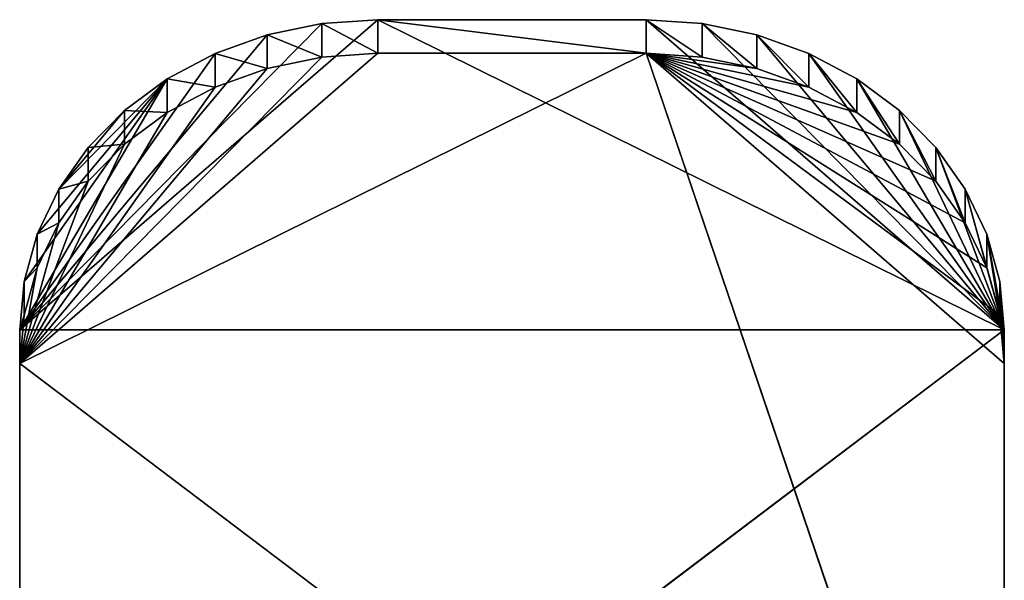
# Model space of a CAD drawing. Header units: centimetres. Extents: x 0 to 2.2, y 0 to 7.51.
# Tile 3 of 3: x 0 to 2.2, y 6.25 to 7.51. Entities that reach past the tile are written whole.
import ezdxf

# ---------------------------------------------------------------- set-up
doc = ezdxf.new("R2010")
doc.units = ezdxf.units.CM
doc.header["$LTSCALE"] = 2.54
doc.layers.get('0').update_dxf_attribs({"true_color": 0xff5454})

# ---------------------------------------------------------------- blocks, each defined once
blk = doc.blocks.new('Wieszak na r_czniki przyklejany.STL')
at = {"color": 0}
for p, q in [((0.8, 7.5053, 1.4), (0, 6.8124, 1)), ((0.8, 7.5053, 1.4), (0, 6.8124, 1)), ((0.8, 7.5053, 1.4), (0.6749, 7.4967, 1.3951)), ((0.8, 7.5053, 1.4), (0.6749, 7.4967, 1.3951)), ((0.8, 7.4303, 1.5299), (0.8, 7.5053, 1.4)), ((1.4, 7.5053, 1.4), (0.8, 7.5053, 1.4)), ((0.8, 7.5053, 1.4), (1.4, 7.4303, 1.5299)), ((0.8, 7.5053, 1.4), (1.4, 7.4303, 1.5299)), ((0.8, 7.4303, 1.5299), (0.8, 7.5053, 1.4)), ((0.8, 7.5053, 1.4), (2.2, 6.8124, 1)), ((0.8, 7.5053, 1.4), (2.2, 6.8124, 1)), ((1.4, 7.5053, 1.4), (0.8, 7.5053, 1.4)), ((1.4, 7.5053, 1.4), (1.4, 7.4303, 1.5299)), ((1.5251, 7.4217, 1.525), (1.4, 7.5053, 1.4)), ((1.5251, 7.4217, 1.525), (1.4, 7.5053, 1.4)), ((1.5251, 7.4967, 1.3951), (1.4, 7.5053, 1.4)), ((1.4, 7.5053, 1.4), (1.4, 7.4303, 1.5299)), ((1.4, 7.5053, 1.4), (2.2, 6.8124, 1)), ((1.4, 7.5053, 1.4), (2.2, 6.8124, 1)), ((1.5251, 7.4967, 1.3951), (1.4, 7.5053, 1.4)), ((0.6749, 7.4967, 1.3951), (0, 6.8124, 1)), ((0.6749, 7.4967, 1.3951), (0, 6.8124, 1)), ((0.6749, 7.4967, 1.3951), (0.5528, 7.4713, 1.3804)), ((0.6749, 7.4967, 1.3951), (0.5528, 7.4713, 1.3804)), ((0.6749, 7.4217, 1.525), (0.6749, 7.4967, 1.3951)), ((0.6749, 7.4217, 1.525), (0.6749, 7.4967, 1.3951)), ((0.8, 7.4303, 1.5299), (0.6749, 7.4967, 1.3951)), ((0.8, 7.4303, 1.5299), (0.6749, 7.4967, 1.3951)), ((1.5251, 7.4217, 1.525), (1.5251, 7.4967, 1.3951)), ((1.5251, 7.4217, 1.525), (1.5251, 7.4967, 1.3951)), ((1.6472, 7.3963, 1.5103), (1.5251, 7.4967, 1.3951)), ((1.6472, 7.3963, 1.5103), (1.5251, 7.4967, 1.3951)), ((1.6472, 7.4713, 1.3804), (1.5251, 7.4967, 1.3951)), ((1.6472, 7.4713, 1.3804), (1.5251, 7.4967, 1.3951)), ((2.2, 6.8124, 1), (1.5251, 7.4967, 1.3951)), ((2.2, 6.8124, 1), (1.5251, 7.4967, 1.3951)), ((0.5528, 7.4713, 1.3804), (0, 6.8124, 1)), ((0.5528, 7.4713, 1.3804), (0, 6.8124, 1)), ((0.5528, 7.4713, 1.3804), (0.4368, 7.4297, 1.3564)), ((0.5528, 7.4713, 1.3804), (0.4368, 7.4297, 1.3564)), ((0.5528, 7.3963, 1.5103), (0.5528, 7.4713, 1.3804)), ((0.5528, 7.3963, 1.5103), (0.5528, 7.4713, 1.3804)), ((0.6749, 7.4217, 1.525), (0.5528, 7.4713, 1.3804)), ((0.6749, 7.4217, 1.525), (0.5528, 7.4713, 1.3804)), ((1.6472, 7.3963, 1.5103), (1.6472, 7.4713, 1.3804)), ((1.6472, 7.3963, 1.5103), (1.6472, 7.4713, 1.3804)), ((1.7632, 7.3547, 1.4863), (1.6472, 7.4713, 1.3804)), ((1.7632, 7.3547, 1.4863), (1.6472, 7.4713, 1.3804)), ((1.7632, 7.4297, 1.3564), (1.6472, 7.4713, 1.3804)), ((1.6472, 7.4713, 1.3804), (2.2, 6.8124, 1)), ((1.7632, 7.4297, 1.3564), (1.6472, 7.4713, 1.3804)), ((1.6472, 7.4713, 1.3804), (2.2, 6.8124, 1)), ((1.4, 7.4303, 1.5299), (0, 6.7374, 1.1299)), ((1.4, 7.4303, 1.5299), (0, 6.7374, 1.1299)), ((0.8, 7.4303, 1.5299), (0, 6.7374, 1.1299)), ((0.8, 7.4303, 1.5299), (0, 6.7374, 1.1299)), ((0, 6.8124, 1), (0.4368, 7.4297, 1.3564)), ((0, 6.8124, 1), (0.4368, 7.4297, 1.3564)), ((0.6749, 7.4217, 1.525), (0, 6.7374, 1.1299)), ((0.6749, 7.4217, 1.525), (0, 6.7374, 1.1299)), ((0.4368, 7.4297, 1.3564), (0.3298, 7.3729, 1.3236)), ((0.4368, 7.4297, 1.3564), (0.3298, 7.3729, 1.3236)), ((0.4368, 7.3547, 1.4863), (0.4368, 7.4297, 1.3564)), ((0.4368, 7.3547, 1.4863), (0.4368, 7.4297, 1.3564)), ((0.5528, 7.3963, 1.5103), (0.4368, 7.4297, 1.3564)), ((0.5528, 7.3963, 1.5103), (0.4368, 7.4297, 1.3564)), ((0.5528, 7.3963, 1.5103), (0.6749, 7.4217, 1.525)), ((0.5528, 7.3963, 1.5103), (0.6749, 7.4217, 1.525)), ((0.6749, 7.4217, 1.525), (0.8, 7.4303, 1.5299)), ((0.6749, 7.4217, 1.525), (0.8, 7.4303, 1.5299)), ((0.8, 7.4303, 1.5299), (1.4, 7.4303, 1.5299)), ((0.8, 7.4303, 1.5299), (1.4, 7.4303, 1.5299)), ((1.4, 7.4303, 1.5299), (1.5251, 7.4217, 1.525)), ((1.4, 7.4303, 1.5299), (2.2, 5.075, 0.1701)), ((2.2, 6.7374, 1.1299), (1.4, 7.4303, 1.5299)), ((1.4, 7.4303, 1.5299), (2.2, 5.075, 0.1701)), ((2.1902, 6.8458, 1.1925), (1.4, 7.4303, 1.5299)), ((2.2, 6.7374, 1.1299), (1.4, 7.4303, 1.5299)), ((2.1902, 6.8458, 1.1925), (1.4, 7.4303, 1.5299)), ((2.1608, 6.9515, 1.2535), (1.4, 7.4303, 1.5299)), ((2.1608, 6.9515, 1.2535), (1.4, 7.4303, 1.5299)), ((2.1128, 7.052, 1.3115), (1.4, 7.4303, 1.5299)), ((1.7632, 7.3547, 1.4863), (1.4, 7.4303, 1.5299)), ((1.4, 7.4303, 1.5299), (1.8702, 7.2979, 1.4535)), ((1.7632, 7.3547, 1.4863), (1.4, 7.4303, 1.5299)), ((1.6472, 7.3963, 1.5103), (1.4, 7.4303, 1.5299)), ((1.6472, 7.3963, 1.5103), (1.4, 7.4303, 1.5299)), ((1.4, 7.4303, 1.5299), (1.5251, 7.4217, 1.525)), ((2.0472, 7.1447, 1.365), (1.4, 7.4303, 1.5299)), ((2.1128, 7.052, 1.3115), (1.4, 7.4303, 1.5299)), ((2.0472, 7.1447, 1.365), (1.4, 7.4303, 1.5299)), ((1.9657, 7.2273, 1.4127), (1.4, 7.4303, 1.5299)), ((1.9657, 7.2273, 1.4127), (1.4, 7.4303, 1.5299)), ((1.4, 7.4303, 1.5299), (1.8702, 7.2979, 1.4535)), ((1.5251, 7.4217, 1.525), (1.6472, 7.3963, 1.5103)), ((1.5251, 7.4217, 1.525), (1.6472, 7.3963, 1.5103)), ((1.7632, 7.3547, 1.4863), (1.7632, 7.4297, 1.3564)), ((1.7632, 7.3547, 1.4863), (1.7632, 7.4297, 1.3564)), ((1.8702, 7.2979, 1.4535), (1.7632, 7.4297, 1.3564)), ((1.8702, 7.2979, 1.4535), (1.7632, 7.4297, 1.3564)), ((1.8702, 7.3729, 1.3236), (1.7632, 7.4297, 1.3564)), ((1.7632, 7.4297, 1.3564), (2.2, 6.8124, 1)), ((1.7632, 7.4297, 1.3564), (2.2, 6.8124, 1)), ((1.8702, 7.3729, 1.3236), (1.7632, 7.4297, 1.3564)), ((0.5528, 7.3963, 1.5103), (0, 6.7374, 1.1299)), ((0.5528, 7.3963, 1.5103), (0, 6.7374, 1.1299)), ((0.4368, 7.3547, 1.4863), (0.5528, 7.3963, 1.5103)), ((0.4368, 7.3547, 1.4863), (0.5528, 7.3963, 1.5103)), ((1.6472, 7.3963, 1.5103), (1.7632, 7.3547, 1.4863)), ((1.6472, 7.3963, 1.5103), (1.7632, 7.3547, 1.4863)), ((0, 6.8124, 1), (0.3298, 7.3729, 1.3236)), ((0, 6.8124, 1), (0.3298, 7.3729, 1.3236)), ((0.0098, 6.9208, 1.0626), (0.3298, 7.3729, 1.3236)), ((0.0098, 6.9208, 1.0626), (0.3298, 7.3729, 1.3236)), ((0.3298, 7.3729, 1.3236), (0.0392, 7.0265, 1.1236)), ((0.3298, 7.3729, 1.3236), (0.0392, 7.0265, 1.1236)), ((0.3298, 7.3729, 1.3236), (0.0872, 7.127, 1.1816)), ((0.3298, 7.3729, 1.3236), (0.0872, 7.127, 1.1816)), ((0.3298, 7.3729, 1.3236), (0.2343, 7.3023, 1.2828)), ((0.3298, 7.3729, 1.3236), (0.2343, 7.3023, 1.2828)), ((0.3298, 7.2979, 1.4535), (0.3298, 7.3729, 1.3236)), ((0.3298, 7.2979, 1.4535), (0.3298, 7.3729, 1.3236)), ((0.4368, 7.3547, 1.4863), (0.3298, 7.3729, 1.3236)), ((0.4368, 7.3547, 1.4863), (0.3298, 7.3729, 1.3236)), ((1.8702, 7.2979, 1.4535), (1.8702, 7.3729, 1.3236)), ((1.8702, 7.2979, 1.4535), (1.8702, 7.3729, 1.3236)), ((1.9657, 7.2273, 1.4127), (1.8702, 7.3729, 1.3236)), ((1.9657, 7.2273, 1.4127), (1.8702, 7.3729, 1.3236)), ((1.9657, 7.3023, 1.2828), (1.8702, 7.3729, 1.3236)), ((1.8702, 7.3729, 1.3236), (2.2, 6.8124, 1)), ((1.8702, 7.3729, 1.3236), (2.2, 6.8124, 1)), ((1.9657, 7.3023, 1.2828), (1.8702, 7.3729, 1.3236)), ((0.4368, 7.3547, 1.4863), (0, 6.7374, 1.1299)), ((0.4368, 7.3547, 1.4863), (0, 6.7374, 1.1299)), ((0.3298, 7.2979, 1.4535), (0.4368, 7.3547, 1.4863)), ((0.3298, 7.2979, 1.4535), (0.4368, 7.3547, 1.4863)), ((1.7632, 7.3547, 1.4863), (1.8702, 7.2979, 1.4535)), ((1.7632, 7.3547, 1.4863), (1.8702, 7.2979, 1.4535)), ((0.3298, 7.2979, 1.4535), (0, 6.7374, 1.1299)), ((0.3298, 7.2979, 1.4535), (0, 6.7374, 1.1299)), ((0.2343, 7.3023, 1.2828), (0.0872, 7.127, 1.1816)), ((0.2343, 7.3023, 1.2828), (0.0872, 7.127, 1.1816)), ((0.2343, 7.3023, 1.2828), (0.1528, 7.2197, 1.2351)), ((0.2343, 7.3023, 1.2828), (0.1528, 7.2197, 1.2351)), ((0.2343, 7.2273, 1.4127), (0.2343, 7.3023, 1.2828)), ((0.2343, 7.2273, 1.4127), (0.2343, 7.3023, 1.2828)), ((0.3298, 7.2979, 1.4535), (0.2343, 7.3023, 1.2828)), ((0.3298, 7.2979, 1.4535), (0.2343, 7.3023, 1.2828)), ((0.2343, 7.2273, 1.4127), (0.3298, 7.2979, 1.4535)), ((0.2343, 7.2273, 1.4127), (0.3298, 7.2979, 1.4535)), ((1.8702, 7.2979, 1.4535), (1.9657, 7.2273, 1.4127)), ((1.8702, 7.2979, 1.4535), (1.9657, 7.2273, 1.4127)), ((1.9657, 7.2273, 1.4127), (1.9657, 7.3023, 1.2828)), ((1.9657, 7.2273, 1.4127), (1.9657, 7.3023, 1.2828)), ((2.0472, 7.1447, 1.365), (1.9657, 7.3023, 1.2828)), ((2.0472, 7.1447, 1.365), (1.9657, 7.3023, 1.2828)), ((2.0472, 7.2197, 1.2351), (1.9657, 7.3023, 1.2828)), ((2.2, 6.8124, 1), (1.9657, 7.3023, 1.2828)), ((2.0472, 7.2197, 1.2351), (1.9657, 7.3023, 1.2828)), ((2.2, 6.8124, 1), (1.9657, 7.3023, 1.2828)), ((0.2343, 7.2273, 1.4127), (0, 6.7374, 1.1299)), ((0.2343, 7.2273, 1.4127), (0, 6.7374, 1.1299)), ((0.1528, 7.2197, 1.2351), (0.0872, 7.127, 1.1816)), ((0.1528, 7.2197, 1.2351), (0.0872, 7.127, 1.1816)), ((0.1528, 7.1447, 1.365), (0.2343, 7.2273, 1.4127)), ((0.2343, 7.2273, 1.4127), (0.1528, 7.2197, 1.2351)), ((0.2343, 7.2273, 1.4127), (0.1528, 7.2197, 1.2351)), ((0.1528, 7.1447, 1.365), (0.2343, 7.2273, 1.4127)), ((0.1528, 7.1447, 1.365), (0.1528, 7.2197, 1.2351)), ((0.1528, 7.1447, 1.365), (0.1528, 7.2197, 1.2351)), ((1.9657, 7.2273, 1.4127), (2.0472, 7.1447, 1.365)), ((1.9657, 7.2273, 1.4127), (2.0472, 7.1447, 1.365)), ((2.0472, 7.1447, 1.365), (2.0472, 7.2197, 1.2351)), ((2.0472, 7.1447, 1.365), (2.0472, 7.2197, 1.2351)), ((2.1128, 7.052, 1.3115), (2.0472, 7.2197, 1.2351)), ((2.1128, 7.052, 1.3115), (2.0472, 7.2197, 1.2351)), ((2.1128, 7.127, 1.1816), (2.0472, 7.2197, 1.2351)), ((2.0472, 7.2197, 1.2351), (2.2, 6.8124, 1)), ((2.1128, 7.127, 1.1816), (2.0472, 7.2197, 1.2351)), ((2.0472, 7.2197, 1.2351), (2.2, 6.8124, 1)), ((0.1528, 7.1447, 1.365), (0, 6.7374, 1.1299)), ((0.1528, 7.1447, 1.365), (0, 6.7374, 1.1299)), ((0.0872, 7.052, 1.3115), (0.1528, 7.1447, 1.365)), ((0.1528, 7.1447, 1.365), (0.0872, 7.127, 1.1816)), ((0.1528, 7.1447, 1.365), (0.0872, 7.127, 1.1816)), ((0.0872, 7.052, 1.3115), (0.1528, 7.1447, 1.365)), ((2.0472, 7.1447, 1.365), (2.1128, 7.052, 1.3115)), ((2.0472, 7.1447, 1.365), (2.1128, 7.052, 1.3115)), ((0.0872, 7.127, 1.1816), (0.0392, 7.0265, 1.1236)), ((0.0872, 7.127, 1.1816), (0.0392, 7.0265, 1.1236)), ((0.0872, 7.052, 1.3115), (0.0872, 7.127, 1.1816)), ((0.0872, 7.052, 1.3115), (0.0872, 7.127, 1.1816)), ((2.1128, 7.052, 1.3115), (2.1128, 7.127, 1.1816)), ((2.1128, 7.052, 1.3115), (2.1128, 7.127, 1.1816)), ((2.1608, 6.9515, 1.2535), (2.1128, 7.127, 1.1816)), ((2.1608, 6.9515, 1.2535), (2.1128, 7.127, 1.1816)), ((2.1608, 7.0265, 1.1236), (2.1128, 7.127, 1.1816)), ((2.1128, 7.127, 1.1816), (2.2, 6.8124, 1)), ((2.1128, 7.127, 1.1816), (2.2, 6.8124, 1)), ((2.1608, 7.0265, 1.1236), (2.1128, 7.127, 1.1816)), ((0.0872, 7.052, 1.3115), (0, 6.7374, 1.1299)), ((0.0872, 7.052, 1.3115), (0, 6.7374, 1.1299)), ((0.0392, 6.9515, 1.2535), (0.0872, 7.052, 1.3115)), ((0.0872, 7.052, 1.3115), (0.0392, 7.0265, 1.1236)), ((0.0872, 7.052, 1.3115), (0.0392, 7.0265, 1.1236)), ((0.0392, 6.9515, 1.2535), (0.0872, 7.052, 1.3115)), ((2.1128, 7.052, 1.3115), (2.1608, 6.9515, 1.2535)), ((2.1128, 7.052, 1.3115), (2.1608, 6.9515, 1.2535)), ((0.0392, 7.0265, 1.1236), (0.0098, 6.9208, 1.0626)), ((0.0392, 7.0265, 1.1236), (0.0098, 6.9208, 1.0626)), ((0.0392, 6.9515, 1.2535), (0.0392, 7.0265, 1.1236)), ((0.0392, 6.9515, 1.2535), (0.0392, 7.0265, 1.1236)), ((2.1608, 6.9515, 1.2535), (2.1608, 7.0265, 1.1236)), ((2.1608, 6.9515, 1.2535), (2.1608, 7.0265, 1.1236)), ((2.1902, 6.8458, 1.1925), (2.1608, 7.0265, 1.1236)), ((2.1902, 6.8458, 1.1925), (2.1608, 7.0265, 1.1236)), ((2.1902, 6.9208, 1.0626), (2.1608, 7.0265, 1.1236)), ((2.1608, 7.0265, 1.1236), (2.2, 6.8124, 1)), ((2.1608, 7.0265, 1.1236), (2.2, 6.8124, 1)), ((2.1902, 6.9208, 1.0626), (2.1608, 7.0265, 1.1236)), ((0.0392, 6.9515, 1.2535), (0, 6.7374, 1.1299)), ((0.0392, 6.9515, 1.2535), (0, 6.7374, 1.1299)), ((0.0098, 6.8458, 1.1925), (0.0392, 6.9515, 1.2535)), ((0.0392, 6.9515, 1.2535), (0.0098, 6.9208, 1.0626)), ((0.0392, 6.9515, 1.2535), (0.0098, 6.9208, 1.0626)), ((0.0098, 6.8458, 1.1925), (0.0392, 6.9515, 1.2535)), ((2.1608, 6.9515, 1.2535), (2.1902, 6.8458, 1.1925)), ((2.1608, 6.9515, 1.2535), (2.1902, 6.8458, 1.1925)), ((0.0098, 6.9208, 1.0626), (0, 6.8124, 1)), ((0.0098, 6.9208, 1.0626), (0, 6.8124, 1)), ((0.0098, 6.8458, 1.1925), (0.0098, 6.9208, 1.0626)), ((0.0098, 6.8458, 1.1925), (0.0098, 6.9208, 1.0626)), ((2.1902, 6.8458, 1.1925), (2.1902, 6.9208, 1.0626)), ((2.1902, 6.8458, 1.1925), (2.1902, 6.9208, 1.0626)), ((2.2, 6.7374, 1.1299), (2.1902, 6.9208, 1.0626)), ((2.2, 6.7374, 1.1299), (2.1902, 6.9208, 1.0626)), ((2.2, 6.8124, 1), (2.1902, 6.9208, 1.0626)), ((2.2, 6.8124, 1), (2.1902, 6.9208, 1.0626)), ((0, 6.7374, 1.1299), (0.0098, 6.8458, 1.1925)), ((0.0098, 6.8458, 1.1925), (0, 6.8124, 1)), ((0.0098, 6.8458, 1.1925), (0, 6.8124, 1)), ((0, 6.7374, 1.1299), (0.0098, 6.8458, 1.1925)), ((2.1902, 6.8458, 1.1925), (2.2, 6.7374, 1.1299)), ((2.1902, 6.8458, 1.1925), (2.2, 6.7374, 1.1299)), ((0, 6.8124, 1), (0, 6.7374, 1.1299)), ((0, 5.15, 0.0402), (2.2, 6.8124, 1)), ((0, 5.15, 0.0402), (2.2, 6.8124, 1)), ((0, 5.15, 0.0402), (0, 6.8124, 1)), ((0, 6.8124, 1), (2.2, 6.8124, 1)), ((0, 6.8124, 1), (2.2, 6.8124, 1)), ((0, 5.15, 0.0402), (0, 6.8124, 1)), ((0, 6.8124, 1), (0, 6.7374, 1.1299)), ((2.2, 6.7374, 1.1299), (2.2, 6.8124, 1)), ((2.2, 6.8124, 1), (2.2, 5.15, 0.0402)), ((2.2, 5.075, 0.1701), (2.2, 6.8124, 1)), ((2.2, 6.7374, 1.1299), (2.2, 6.8124, 1)), ((2.2, 5.075, 0.1701), (2.2, 6.8124, 1)), ((2.2, 6.8124, 1), (2.2, 5.15, 0.0402)), ((2.2, 5.075, 0.1701), (0, 6.7374, 1.1299)), ((0, 6.7374, 1.1299), (0, 5.075, 0.1701)), ((2.2, 5.075, 0.1701), (0, 6.7374, 1.1299)), ((0, 5.15, 0.0402), (0, 6.7374, 1.1299)), ((0, 5.15, 0.0402), (0, 6.7374, 1.1299)), ((0, 6.7374, 1.1299), (0, 5.075, 0.1701)), ((2.2, 5.075, 0.1701), (2.2, 6.7374, 1.1299)), ((2.2, 5.075, 0.1701), (2.2, 6.7374, 1.1299))]:
    blk.add_line(p, q, dxfattribs=at)
mesh = blk.add_polyface(dxfattribs=at)
corners = [(0.8, 7.5053, 1.4), (0, 6.8124, 1), (0.6749, 7.4967, 1.3951)]
mesh.append_faces([[corners[k] for k in face] for face in [(0, 1, 2)]], dxfattribs={"color": 0})
mesh = blk.add_polyface(dxfattribs=at)
corners = [(2.2, 6.8124, 1), (0, 6.8124, 1), (0.8, 7.5053, 1.4)]
mesh.append_faces([[corners[k] for k in face] for face in [(0, 1, 2)]], dxfattribs={"color": 0})
mesh = blk.add_polyface(dxfattribs=at)
corners = [(0.8, 7.4303, 1.5299), (0.8, 7.5053, 1.4), (0.6749, 7.4967, 1.3951)]
mesh.append_faces([[corners[k] for k in face] for face in [(0, 1, 2)]], dxfattribs={"color": 0})
mesh = blk.add_polyface(dxfattribs=at)
corners = [(1.4, 7.4303, 1.5299), (1.4, 7.5053, 1.4), (0.8, 7.5053, 1.4)]
mesh.append_faces([[corners[k] for k in face] for face in [(0, 1, 2)]], dxfattribs={"color": 0})
mesh = blk.add_polyface(dxfattribs=at)
corners = [(1.4, 7.4303, 1.5299), (0.8, 7.5053, 1.4), (0.8, 7.4303, 1.5299)]
mesh.append_faces([[corners[k] for k in face] for face in [(0, 1, 2)]], dxfattribs={"color": 0})
mesh = blk.add_polyface(dxfattribs=at)
corners = [(2.2, 6.8124, 1), (0.8, 7.5053, 1.4), (1.4, 7.5053, 1.4)]
mesh.append_faces([[corners[k] for k in face] for face in [(0, 1, 2)]], dxfattribs={"color": 0})
mesh = blk.add_polyface(dxfattribs=at)
corners = [(1.4, 7.4303, 1.5299), (1.5251, 7.4217, 1.525), (1.4, 7.5053, 1.4)]
mesh.append_faces([[corners[k] for k in face] for face in [(0, 1, 2)]], dxfattribs={"color": 0})
mesh = blk.add_polyface(dxfattribs=at)
corners = [(1.5251, 7.4217, 1.525), (1.5251, 7.4967, 1.3951), (1.4, 7.5053, 1.4)]
mesh.append_faces([[corners[k] for k in face] for face in [(0, 1, 2)]], dxfattribs={"color": 0})
mesh = blk.add_polyface(dxfattribs=at)
corners = [(2.2, 6.8124, 1), (1.4, 7.5053, 1.4), (1.5251, 7.4967, 1.3951)]
mesh.append_faces([[corners[k] for k in face] for face in [(0, 1, 2)]], dxfattribs={"color": 0})
mesh = blk.add_polyface(dxfattribs=at)
corners = [(0.6749, 7.4967, 1.3951), (0, 6.8124, 1), (0.5528, 7.4713, 1.3804)]
mesh.append_faces([[corners[k] for k in face] for face in [(0, 1, 2)]], dxfattribs={"color": 0})
mesh = blk.add_polyface(dxfattribs=at)
corners = [(0.6749, 7.4217, 1.525), (0.6749, 7.4967, 1.3951), (0.5528, 7.4713, 1.3804)]
mesh.append_faces([[corners[k] for k in face] for face in [(0, 1, 2)]], dxfattribs={"color": 0})
mesh = blk.add_polyface(dxfattribs=at)
corners = [(0.8, 7.4303, 1.5299), (0.6749, 7.4967, 1.3951), (0.6749, 7.4217, 1.525)]
mesh.append_faces([[corners[k] for k in face] for face in [(0, 1, 2)]], dxfattribs={"color": 0})
mesh = blk.add_polyface(dxfattribs=at)
corners = [(1.5251, 7.4217, 1.525), (1.6472, 7.3963, 1.5103), (1.5251, 7.4967, 1.3951)]
mesh.append_faces([[corners[k] for k in face] for face in [(0, 1, 2)]], dxfattribs={"color": 0})
mesh = blk.add_polyface(dxfattribs=at)
corners = [(1.6472, 7.3963, 1.5103), (1.6472, 7.4713, 1.3804), (1.5251, 7.4967, 1.3951)]
mesh.append_faces([[corners[k] for k in face] for face in [(0, 1, 2)]], dxfattribs={"color": 0})
mesh = blk.add_polyface(dxfattribs=at)
corners = [(2.2, 6.8124, 1), (1.5251, 7.4967, 1.3951), (1.6472, 7.4713, 1.3804)]
mesh.append_faces([[corners[k] for k in face] for face in [(0, 1, 2)]], dxfattribs={"color": 0})
mesh = blk.add_polyface(dxfattribs=at)
corners = [(0.5528, 7.4713, 1.3804), (0, 6.8124, 1), (0.4368, 7.4297, 1.3564)]
mesh.append_faces([[corners[k] for k in face] for face in [(0, 1, 2)]], dxfattribs={"color": 0})
mesh = blk.add_polyface(dxfattribs=at)
corners = [(0.5528, 7.3963, 1.5103), (0.5528, 7.4713, 1.3804), (0.4368, 7.4297, 1.3564)]
mesh.append_faces([[corners[k] for k in face] for face in [(0, 1, 2)]], dxfattribs={"color": 0})
mesh = blk.add_polyface(dxfattribs=at)
corners = [(0.6749, 7.4217, 1.525), (0.5528, 7.4713, 1.3804), (0.5528, 7.3963, 1.5103)]
mesh.append_faces([[corners[k] for k in face] for face in [(0, 1, 2)]], dxfattribs={"color": 0})
mesh = blk.add_polyface(dxfattribs=at)
corners = [(1.6472, 7.3963, 1.5103), (1.7632, 7.3547, 1.4863), (1.6472, 7.4713, 1.3804)]
mesh.append_faces([[corners[k] for k in face] for face in [(0, 1, 2)]], dxfattribs={"color": 0})
mesh = blk.add_polyface(dxfattribs=at)
corners = [(1.7632, 7.3547, 1.4863), (1.7632, 7.4297, 1.3564), (1.6472, 7.4713, 1.3804)]
mesh.append_faces([[corners[k] for k in face] for face in [(0, 1, 2)]], dxfattribs={"color": 0})
mesh = blk.add_polyface(dxfattribs=at)
corners = [(2.2, 6.8124, 1), (1.6472, 7.4713, 1.3804), (1.7632, 7.4297, 1.3564)]
mesh.append_faces([[corners[k] for k in face] for face in [(0, 1, 2)]], dxfattribs={"color": 0})
mesh = blk.add_polyface(dxfattribs=at)
corners = [(2.2, 5.075, 0.1701), (1.4, 7.4303, 1.5299), (0, 6.7374, 1.1299)]
mesh.append_faces([[corners[k] for k in face] for face in [(0, 1, 2)]], dxfattribs={"color": 0})
mesh = blk.add_polyface(dxfattribs=at)
corners = [(1.4, 7.4303, 1.5299), (0.8, 7.4303, 1.5299), (0, 6.7374, 1.1299)]
mesh.append_faces([[corners[k] for k in face] for face in [(0, 1, 2)]], dxfattribs={"color": 0})
mesh = blk.add_polyface(dxfattribs=at)
corners = [(0.8, 7.4303, 1.5299), (0.6749, 7.4217, 1.525), (0, 6.7374, 1.1299)]
mesh.append_faces([[corners[k] for k in face] for face in [(0, 1, 2)]], dxfattribs={"color": 0})
mesh = blk.add_polyface(dxfattribs=at)
corners = [(0.4368, 7.4297, 1.3564), (0, 6.8124, 1), (0.3298, 7.3729, 1.3236)]
mesh.append_faces([[corners[k] for k in face] for face in [(0, 1, 2)]], dxfattribs={"color": 0})
mesh = blk.add_polyface(dxfattribs=at)
corners = [(0.6749, 7.4217, 1.525), (0.5528, 7.3963, 1.5103), (0, 6.7374, 1.1299)]
mesh.append_faces([[corners[k] for k in face] for face in [(0, 1, 2)]], dxfattribs={"color": 0})
mesh = blk.add_polyface(dxfattribs=at)
corners = [(0.4368, 7.3547, 1.4863), (0.4368, 7.4297, 1.3564), (0.3298, 7.3729, 1.3236)]
mesh.append_faces([[corners[k] for k in face] for face in [(0, 1, 2)]], dxfattribs={"color": 0})
mesh = blk.add_polyface(dxfattribs=at)
corners = [(0.5528, 7.3963, 1.5103), (0.4368, 7.4297, 1.3564), (0.4368, 7.3547, 1.4863)]
mesh.append_faces([[corners[k] for k in face] for face in [(0, 1, 2)]], dxfattribs={"color": 0})
mesh = blk.add_polyface(dxfattribs=at)
corners = [(2.2, 6.7374, 1.1299), (1.4, 7.4303, 1.5299), (2.2, 5.075, 0.1701)]
mesh.append_faces([[corners[k] for k in face] for face in [(0, 1, 2)]], dxfattribs={"color": 0})
mesh = blk.add_polyface(dxfattribs=at)
corners = [(2.2, 6.7374, 1.1299), (2.1902, 6.8458, 1.1925), (1.4, 7.4303, 1.5299)]
mesh.append_faces([[corners[k] for k in face] for face in [(0, 1, 2)]], dxfattribs={"color": 0})
mesh = blk.add_polyface(dxfattribs=at)
corners = [(2.1902, 6.8458, 1.1925), (2.1608, 6.9515, 1.2535), (1.4, 7.4303, 1.5299)]
mesh.append_faces([[corners[k] for k in face] for face in [(0, 1, 2)]], dxfattribs={"color": 0})
mesh = blk.add_polyface(dxfattribs=at)
corners = [(2.1608, 6.9515, 1.2535), (2.1128, 7.052, 1.3115), (1.4, 7.4303, 1.5299)]
mesh.append_faces([[corners[k] for k in face] for face in [(0, 1, 2)]], dxfattribs={"color": 0})
mesh = blk.add_polyface(dxfattribs=at)
corners = [(1.8702, 7.2979, 1.4535), (1.7632, 7.3547, 1.4863), (1.4, 7.4303, 1.5299)]
mesh.append_faces([[corners[k] for k in face] for face in [(0, 1, 2)]], dxfattribs={"color": 0})
mesh = blk.add_polyface(dxfattribs=at)
corners = [(1.7632, 7.3547, 1.4863), (1.6472, 7.3963, 1.5103), (1.4, 7.4303, 1.5299)]
mesh.append_faces([[corners[k] for k in face] for face in [(0, 1, 2)]], dxfattribs={"color": 0})
mesh = blk.add_polyface(dxfattribs=at)
corners = [(1.6472, 7.3963, 1.5103), (1.5251, 7.4217, 1.525), (1.4, 7.4303, 1.5299)]
mesh.append_faces([[corners[k] for k in face] for face in [(0, 1, 2)]], dxfattribs={"color": 0})
mesh = blk.add_polyface(dxfattribs=at)
corners = [(2.1128, 7.052, 1.3115), (2.0472, 7.1447, 1.365), (1.4, 7.4303, 1.5299)]
mesh.append_faces([[corners[k] for k in face] for face in [(0, 1, 2)]], dxfattribs={"color": 0})
mesh = blk.add_polyface(dxfattribs=at)
corners = [(2.0472, 7.1447, 1.365), (1.9657, 7.2273, 1.4127), (1.4, 7.4303, 1.5299)]
mesh.append_faces([[corners[k] for k in face] for face in [(0, 1, 2)]], dxfattribs={"color": 0})
mesh = blk.add_polyface(dxfattribs=at)
corners = [(1.9657, 7.2273, 1.4127), (1.8702, 7.2979, 1.4535), (1.4, 7.4303, 1.5299)]
mesh.append_faces([[corners[k] for k in face] for face in [(0, 1, 2)]], dxfattribs={"color": 0})
mesh = blk.add_polyface(dxfattribs=at)
corners = [(1.7632, 7.3547, 1.4863), (1.8702, 7.2979, 1.4535), (1.7632, 7.4297, 1.3564)]
mesh.append_faces([[corners[k] for k in face] for face in [(0, 1, 2)]], dxfattribs={"color": 0})
mesh = blk.add_polyface(dxfattribs=at)
corners = [(1.8702, 7.2979, 1.4535), (1.8702, 7.3729, 1.3236), (1.7632, 7.4297, 1.3564)]
mesh.append_faces([[corners[k] for k in face] for face in [(0, 1, 2)]], dxfattribs={"color": 0})
mesh = blk.add_polyface(dxfattribs=at)
corners = [(2.2, 6.8124, 1), (1.7632, 7.4297, 1.3564), (1.8702, 7.3729, 1.3236)]
mesh.append_faces([[corners[k] for k in face] for face in [(0, 1, 2)]], dxfattribs={"color": 0})
mesh = blk.add_polyface(dxfattribs=at)
corners = [(0.5528, 7.3963, 1.5103), (0.4368, 7.3547, 1.4863), (0, 6.7374, 1.1299)]
mesh.append_faces([[corners[k] for k in face] for face in [(0, 1, 2)]], dxfattribs={"color": 0})
mesh = blk.add_polyface(dxfattribs=at)
corners = [(0.3298, 7.3729, 1.3236), (0, 6.8124, 1), (0.0098, 6.9208, 1.0626)]
mesh.append_faces([[corners[k] for k in face] for face in [(0, 1, 2)]], dxfattribs={"color": 0})
mesh = blk.add_polyface(dxfattribs=at)
corners = [(0.3298, 7.3729, 1.3236), (0.0098, 6.9208, 1.0626), (0.0392, 7.0265, 1.1236)]
mesh.append_faces([[corners[k] for k in face] for face in [(0, 1, 2)]], dxfattribs={"color": 0})
mesh = blk.add_polyface(dxfattribs=at)
corners = [(0.3298, 7.3729, 1.3236), (0.0392, 7.0265, 1.1236), (0.0872, 7.127, 1.1816)]
mesh.append_faces([[corners[k] for k in face] for face in [(0, 1, 2)]], dxfattribs={"color": 0})
mesh = blk.add_polyface(dxfattribs=at)
corners = [(0.3298, 7.3729, 1.3236), (0.0872, 7.127, 1.1816), (0.2343, 7.3023, 1.2828)]
mesh.append_faces([[corners[k] for k in face] for face in [(0, 1, 2)]], dxfattribs={"color": 0})
mesh = blk.add_polyface(dxfattribs=at)
corners = [(0.3298, 7.2979, 1.4535), (0.3298, 7.3729, 1.3236), (0.2343, 7.3023, 1.2828)]
mesh.append_faces([[corners[k] for k in face] for face in [(0, 1, 2)]], dxfattribs={"color": 0})
mesh = blk.add_polyface(dxfattribs=at)
corners = [(0.4368, 7.3547, 1.4863), (0.3298, 7.3729, 1.3236), (0.3298, 7.2979, 1.4535)]
mesh.append_faces([[corners[k] for k in face] for face in [(0, 1, 2)]], dxfattribs={"color": 0})
mesh = blk.add_polyface(dxfattribs=at)
corners = [(1.8702, 7.2979, 1.4535), (1.9657, 7.2273, 1.4127), (1.8702, 7.3729, 1.3236)]
mesh.append_faces([[corners[k] for k in face] for face in [(0, 1, 2)]], dxfattribs={"color": 0})
mesh = blk.add_polyface(dxfattribs=at)
corners = [(1.9657, 7.2273, 1.4127), (1.9657, 7.3023, 1.2828), (1.8702, 7.3729, 1.3236)]
mesh.append_faces([[corners[k] for k in face] for face in [(0, 1, 2)]], dxfattribs={"color": 0})
mesh = blk.add_polyface(dxfattribs=at)
corners = [(2.2, 6.8124, 1), (1.8702, 7.3729, 1.3236), (1.9657, 7.3023, 1.2828)]
mesh.append_faces([[corners[k] for k in face] for face in [(0, 1, 2)]], dxfattribs={"color": 0})
mesh = blk.add_polyface(dxfattribs=at)
corners = [(0.4368, 7.3547, 1.4863), (0.3298, 7.2979, 1.4535), (0, 6.7374, 1.1299)]
mesh.append_faces([[corners[k] for k in face] for face in [(0, 1, 2)]], dxfattribs={"color": 0})
mesh = blk.add_polyface(dxfattribs=at)
corners = [(0.3298, 7.2979, 1.4535), (0.2343, 7.2273, 1.4127), (0, 6.7374, 1.1299)]
mesh.append_faces([[corners[k] for k in face] for face in [(0, 1, 2)]], dxfattribs={"color": 0})
mesh = blk.add_polyface(dxfattribs=at)
corners = [(0.2343, 7.3023, 1.2828), (0.0872, 7.127, 1.1816), (0.1528, 7.2197, 1.2351)]
mesh.append_faces([[corners[k] for k in face] for face in [(0, 1, 2)]], dxfattribs={"color": 0})
mesh = blk.add_polyface(dxfattribs=at)
corners = [(0.2343, 7.3023, 1.2828), (0.1528, 7.2197, 1.2351), (0.2343, 7.2273, 1.4127)]
mesh.append_faces([[corners[k] for k in face] for face in [(0, 1, 2)]], dxfattribs={"color": 0})
mesh = blk.add_polyface(dxfattribs=at)
corners = [(0.3298, 7.2979, 1.4535), (0.2343, 7.3023, 1.2828), (0.2343, 7.2273, 1.4127)]
mesh.append_faces([[corners[k] for k in face] for face in [(0, 1, 2)]], dxfattribs={"color": 0})
mesh = blk.add_polyface(dxfattribs=at)
corners = [(1.9657, 7.3023, 1.2828), (1.9657, 7.2273, 1.4127), (2.0472, 7.1447, 1.365)]
mesh.append_faces([[corners[k] for k in face] for face in [(0, 1, 2)]], dxfattribs={"color": 0})
mesh = blk.add_polyface(dxfattribs=at)
corners = [(1.9657, 7.3023, 1.2828), (2.0472, 7.1447, 1.365), (2.0472, 7.2197, 1.2351)]
mesh.append_faces([[corners[k] for k in face] for face in [(0, 1, 2)]], dxfattribs={"color": 0})
mesh = blk.add_polyface(dxfattribs=at)
corners = [(2.2, 6.8124, 1), (1.9657, 7.3023, 1.2828), (2.0472, 7.2197, 1.2351)]
mesh.append_faces([[corners[k] for k in face] for face in [(0, 1, 2)]], dxfattribs={"color": 0})
mesh = blk.add_polyface(dxfattribs=at)
corners = [(0.2343, 7.2273, 1.4127), (0.1528, 7.1447, 1.365), (0, 6.7374, 1.1299)]
mesh.append_faces([[corners[k] for k in face] for face in [(0, 1, 2)]], dxfattribs={"color": 0})
mesh = blk.add_polyface(dxfattribs=at)
corners = [(0.1528, 7.2197, 1.2351), (0.0872, 7.127, 1.1816), (0.1528, 7.1447, 1.365)]
mesh.append_faces([[corners[k] for k in face] for face in [(0, 1, 2)]], dxfattribs={"color": 0})
mesh = blk.add_polyface(dxfattribs=at)
corners = [(0.2343, 7.2273, 1.4127), (0.1528, 7.2197, 1.2351), (0.1528, 7.1447, 1.365)]
mesh.append_faces([[corners[k] for k in face] for face in [(0, 1, 2)]], dxfattribs={"color": 0})
mesh = blk.add_polyface(dxfattribs=at)
corners = [(2.0472, 7.2197, 1.2351), (2.0472, 7.1447, 1.365), (2.1128, 7.052, 1.3115)]
mesh.append_faces([[corners[k] for k in face] for face in [(0, 1, 2)]], dxfattribs={"color": 0})
mesh = blk.add_polyface(dxfattribs=at)
corners = [(2.0472, 7.2197, 1.2351), (2.1128, 7.052, 1.3115), (2.1128, 7.127, 1.1816)]
mesh.append_faces([[corners[k] for k in face] for face in [(0, 1, 2)]], dxfattribs={"color": 0})
mesh = blk.add_polyface(dxfattribs=at)
corners = [(2.2, 6.8124, 1), (2.0472, 7.2197, 1.2351), (2.1128, 7.127, 1.1816)]
mesh.append_faces([[corners[k] for k in face] for face in [(0, 1, 2)]], dxfattribs={"color": 0})
mesh = blk.add_polyface(dxfattribs=at)
corners = [(0.1528, 7.1447, 1.365), (0.0872, 7.052, 1.3115), (0, 6.7374, 1.1299)]
mesh.append_faces([[corners[k] for k in face] for face in [(0, 1, 2)]], dxfattribs={"color": 0})
mesh = blk.add_polyface(dxfattribs=at)
corners = [(0.1528, 7.1447, 1.365), (0.0872, 7.127, 1.1816), (0.0872, 7.052, 1.3115)]
mesh.append_faces([[corners[k] for k in face] for face in [(0, 1, 2)]], dxfattribs={"color": 0})
mesh = blk.add_polyface(dxfattribs=at)
corners = [(0.0872, 7.127, 1.1816), (0.0392, 7.0265, 1.1236), (0.0872, 7.052, 1.3115)]
mesh.append_faces([[corners[k] for k in face] for face in [(0, 1, 2)]], dxfattribs={"color": 0})
mesh = blk.add_polyface(dxfattribs=at)
corners = [(2.1128, 7.127, 1.1816), (2.1128, 7.052, 1.3115), (2.1608, 6.9515, 1.2535)]
mesh.append_faces([[corners[k] for k in face] for face in [(0, 1, 2)]], dxfattribs={"color": 0})
mesh = blk.add_polyface(dxfattribs=at)
corners = [(2.1128, 7.127, 1.1816), (2.1608, 6.9515, 1.2535), (2.1608, 7.0265, 1.1236)]
mesh.append_faces([[corners[k] for k in face] for face in [(0, 1, 2)]], dxfattribs={"color": 0})
mesh = blk.add_polyface(dxfattribs=at)
corners = [(2.2, 6.8124, 1), (2.1128, 7.127, 1.1816), (2.1608, 7.0265, 1.1236)]
mesh.append_faces([[corners[k] for k in face] for face in [(0, 1, 2)]], dxfattribs={"color": 0})
mesh = blk.add_polyface(dxfattribs=at)
corners = [(0.0872, 7.052, 1.3115), (0.0392, 6.9515, 1.2535), (0, 6.7374, 1.1299)]
mesh.append_faces([[corners[k] for k in face] for face in [(0, 1, 2)]], dxfattribs={"color": 0})
mesh = blk.add_polyface(dxfattribs=at)
corners = [(0.0872, 7.052, 1.3115), (0.0392, 7.0265, 1.1236), (0.0392, 6.9515, 1.2535)]
mesh.append_faces([[corners[k] for k in face] for face in [(0, 1, 2)]], dxfattribs={"color": 0})
mesh = blk.add_polyface(dxfattribs=at)
corners = [(0.0392, 7.0265, 1.1236), (0.0098, 6.9208, 1.0626), (0.0392, 6.9515, 1.2535)]
mesh.append_faces([[corners[k] for k in face] for face in [(0, 1, 2)]], dxfattribs={"color": 0})
mesh = blk.add_polyface(dxfattribs=at)
corners = [(2.1608, 7.0265, 1.1236), (2.1608, 6.9515, 1.2535), (2.1902, 6.8458, 1.1925)]
mesh.append_faces([[corners[k] for k in face] for face in [(0, 1, 2)]], dxfattribs={"color": 0})
mesh = blk.add_polyface(dxfattribs=at)
corners = [(2.1608, 7.0265, 1.1236), (2.1902, 6.8458, 1.1925), (2.1902, 6.9208, 1.0626)]
mesh.append_faces([[corners[k] for k in face] for face in [(0, 1, 2)]], dxfattribs={"color": 0})
mesh = blk.add_polyface(dxfattribs=at)
corners = [(2.2, 6.8124, 1), (2.1608, 7.0265, 1.1236), (2.1902, 6.9208, 1.0626)]
mesh.append_faces([[corners[k] for k in face] for face in [(0, 1, 2)]], dxfattribs={"color": 0})
mesh = blk.add_polyface(dxfattribs=at)
corners = [(0.0392, 6.9515, 1.2535), (0.0098, 6.8458, 1.1925), (0, 6.7374, 1.1299)]
mesh.append_faces([[corners[k] for k in face] for face in [(0, 1, 2)]], dxfattribs={"color": 0})
mesh = blk.add_polyface(dxfattribs=at)
corners = [(0.0392, 6.9515, 1.2535), (0.0098, 6.9208, 1.0626), (0.0098, 6.8458, 1.1925)]
mesh.append_faces([[corners[k] for k in face] for face in [(0, 1, 2)]], dxfattribs={"color": 0})
mesh = blk.add_polyface(dxfattribs=at)
corners = [(0.0098, 6.9208, 1.0626), (0, 6.8124, 1), (0.0098, 6.8458, 1.1925)]
mesh.append_faces([[corners[k] for k in face] for face in [(0, 1, 2)]], dxfattribs={"color": 0})
mesh = blk.add_polyface(dxfattribs=at)
corners = [(2.1902, 6.9208, 1.0626), (2.1902, 6.8458, 1.1925), (2.2, 6.7374, 1.1299)]
mesh.append_faces([[corners[k] for k in face] for face in [(0, 1, 2)]], dxfattribs={"color": 0})
mesh = blk.add_polyface(dxfattribs=at)
corners = [(2.1902, 6.9208, 1.0626), (2.2, 6.7374, 1.1299), (2.2, 6.8124, 1)]
mesh.append_faces([[corners[k] for k in face] for face in [(0, 1, 2)]], dxfattribs={"color": 0})
mesh = blk.add_polyface(dxfattribs=at)
corners = [(0.0098, 6.8458, 1.1925), (0, 6.8124, 1), (0, 6.7374, 1.1299)]
mesh.append_faces([[corners[k] for k in face] for face in [(0, 1, 2)]], dxfattribs={"color": 0})
mesh = blk.add_polyface(dxfattribs=at)
corners = [(2.2, 5.15, 0.0402), (0, 5.15, 0.0402), (2.2, 6.8124, 1)]
mesh.append_faces([[corners[k] for k in face] for face in [(0, 1, 2)]], dxfattribs={"color": 0})
mesh = blk.add_polyface(dxfattribs=at)
corners = [(2.2, 6.8124, 1), (0, 5.15, 0.0402), (0, 6.8124, 1)]
mesh.append_faces([[corners[k] for k in face] for face in [(0, 1, 2)]], dxfattribs={"color": 0})
mesh = blk.add_polyface(dxfattribs=at)
corners = [(0, 6.8124, 1), (0, 5.15, 0.0402), (0, 6.7374, 1.1299)]
mesh.append_faces([[corners[k] for k in face] for face in [(0, 1, 2)]], dxfattribs={"color": 0})
mesh = blk.add_polyface(dxfattribs=at)
corners = [(2.2, 6.8124, 1), (2.2, 6.7374, 1.1299), (2.2, 5.075, 0.1701)]
mesh.append_faces([[corners[k] for k in face] for face in [(0, 1, 2)]], dxfattribs={"color": 0})
mesh = blk.add_polyface(dxfattribs=at)
corners = [(2.2, 6.8124, 1), (2.2, 5.075, 0.1701), (2.2, 5.15, 0.0402)]
mesh.append_faces([[corners[k] for k in face] for face in [(0, 1, 2)]], dxfattribs={"color": 0})
mesh = blk.add_polyface(dxfattribs=at)
corners = [(2.2, 5.075, 0.1701), (0, 6.7374, 1.1299), (0, 5.075, 0.1701)]
mesh.append_faces([[corners[k] for k in face] for face in [(0, 1, 2)]], dxfattribs={"color": 0})
mesh = blk.add_polyface(dxfattribs=at)
corners = [(0, 6.7374, 1.1299), (0, 5.15, 0.0402), (0, 5.075, 0.1701)]
mesh.append_faces([[corners[k] for k in face] for face in [(0, 1, 2)]], dxfattribs={"color": 0})

msp = doc.modelspace()

# ---------------------------------------------------------------- block references
at = {"color": 0}
msp.add_blockref('Wieszak na r_czniki przyklejany.STL', (0, 0), dxfattribs=at)

doc.saveas('drawing.dxf')
